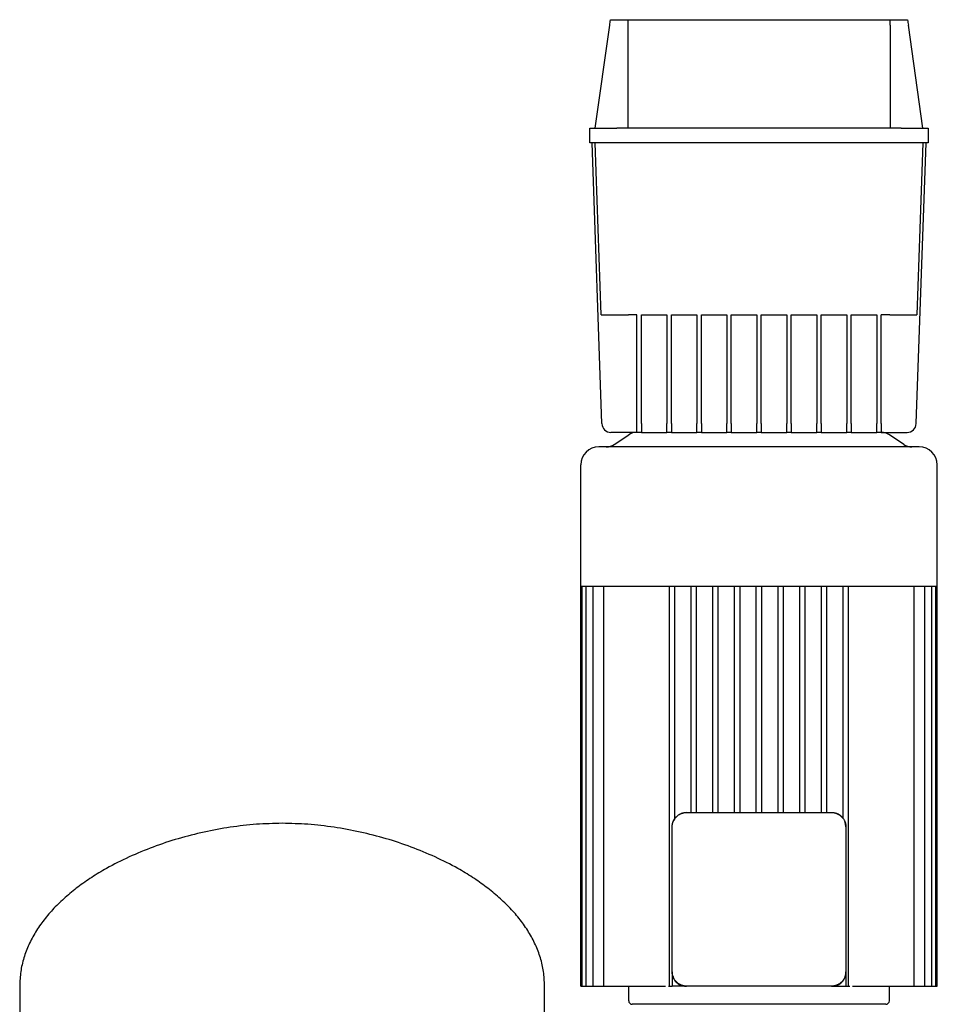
# Model space of a CAD drawing. Header units: millimetres. Extents: x 8 to 1272, y 14 to 1235.
# Tile 2 of 3: x 26 to 533, y 691 to 1235. Entities that reach past the tile are written whole.
import ezdxf

# ---------------------------------------------------------------- set-up
doc = ezdxf.new("R2010")
doc.units = ezdxf.units.MM

msp = doc.modelspace()

# ---------------------------------------------------------------- linework, layer by layer
at = {"color": 7, "linetype": 'Continuous', "lineweight": 25}
for p, q in [((343.56, 1174.61), (351.56, 1231.53)), ((352, 1234.61), (361.56, 1234.61)), ((361.56, 1234.61), (506.57, 1234.61)), ((361.56, 1231.53), (361.56, 1174.61)), ((506.56, 1231.53), (506.56, 1174.61)), ((506.57, 1234.61), (516.13, 1234.61)), ((524.56, 1174.61), (516.56, 1231.53)), ((340.56, 1166.61), (340.56, 1174.61)), ((340.56, 1174.61), (355.56, 1174.61)), ((512.56, 1174.61), (355.56, 1174.61)), ((512.56, 1174.61), (527.56, 1174.61)), ((527.56, 1174.61), (527.56, 1166.61)), ((355.56, 1166.61), (340.56, 1166.61)), ((347.23, 1011.43), (341.81, 1166.61)), ((346.88, 1071.61), (343.56, 1166.61)), ((512.56, 1166.61), (355.56, 1166.61)), ((527.56, 1166.61), (512.56, 1166.61)), ((520.9, 1011.43), (526.32, 1166.61)), ((524.56, 1166.61), (521.25, 1071.61)), ((366.56, 1071.61), (361.87, 1071.61)), ((366.56, 1011.43), (366.56, 1071.61)), ((369.06, 1071.61), (383.13, 1071.61)), ((369.06, 1011.43), (369.06, 1071.61)), ((383.13, 1071.61), (383.13, 1011.43)), ((385.63, 1071.61), (399.69, 1071.61)), ((385.63, 1011.43), (385.63, 1071.61)), ((399.69, 1071.61), (399.69, 1011.43)), ((402.19, 1071.61), (416.25, 1071.61)), ((402.19, 1011.43), (402.19, 1071.61)), ((416.25, 1071.61), (416.25, 1011.43)), ((418.75, 1071.61), (432.81, 1071.61)), ((418.75, 1011.43), (418.75, 1071.61)), ((432.81, 1071.61), (432.81, 1011.43)), ((435.31, 1071.61), (449.38, 1071.61)), ((435.31, 1011.43), (435.31, 1071.61)), ((449.38, 1071.61), (449.38, 1011.43)), ((451.88, 1071.61), (465.94, 1071.61)), ((451.88, 1011.43), (451.88, 1071.61)), ((465.94, 1071.61), (465.94, 1011.43)), ((468.44, 1071.61), (482.5, 1071.61)), ((468.44, 1011.43), (468.44, 1071.61)), ((482.5, 1071.61), (482.5, 1011.43)), ((485, 1071.61), (499.06, 1071.61)), ((485, 1011.43), (485, 1071.61)), ((499.06, 1071.61), (499.06, 1011.43)), ((506.26, 1071.61), (501.56, 1071.61)), ((501.56, 1011.43), (501.56, 1071.61)), ((366.56, 1006.61), (352.23, 1006.61)), ((366.56, 1006.61), (366.56, 1011.43)), ((369.06, 1006.61), (366.56, 1006.61)), ((369.06, 1011.43), (369.06, 1006.61)), ((369.06, 1006.61), (383.13, 1006.61)), ((383.13, 1006.61), (383.13, 1011.43)), ((385.63, 1006.61), (383.13, 1006.61)), ((385.63, 1011.43), (385.63, 1006.61)), ((385.63, 1006.61), (399.69, 1006.61)), ((399.69, 1006.61), (399.69, 1011.43)), ((402.19, 1006.61), (399.69, 1006.61)), ((402.19, 1011.43), (402.19, 1006.61)), ((402.19, 1006.61), (416.25, 1006.61)), ((416.25, 1006.61), (416.25, 1011.43)), ((418.75, 1006.61), (416.25, 1006.61)), ((418.75, 1011.43), (418.75, 1006.61)), ((418.75, 1006.61), (432.81, 1006.61)), ((432.81, 1006.61), (432.81, 1011.43)), ((435.31, 1006.61), (432.81, 1006.61)), ((435.31, 1011.43), (435.31, 1006.61)), ((435.31, 1006.61), (449.38, 1006.61)), ((449.38, 1006.61), (449.38, 1011.43)), ((451.88, 1006.61), (449.38, 1006.61)), ((451.88, 1011.43), (451.88, 1006.61)), ((451.88, 1006.61), (465.94, 1006.61)), ((465.94, 1006.61), (465.94, 1011.43)), ((468.44, 1006.61), (465.94, 1006.61)), ((468.44, 1011.43), (468.44, 1006.61)), ((468.44, 1006.61), (482.5, 1006.61)), ((482.5, 1006.61), (482.5, 1011.43)), ((485, 1006.61), (482.5, 1006.61)), ((485, 1011.43), (485, 1006.61)), ((485, 1006.61), (499.06, 1006.61)), ((499.06, 1006.61), (499.06, 1011.43)), ((501.56, 1006.61), (499.06, 1006.61)), ((501.56, 1011.43), (501.56, 1006.61)), ((501.56, 1006.61), (515.9, 1006.61)), ((354.08, 999.95), (362.05, 1005.26)), ((514.05, 999.95), (506.08, 1005.26)), ((522.56, 998.61), (345.56, 998.61)), ((335.56, 921.61), (335.56, 988.61)), ((532.56, 921.61), (532.56, 988.61)), ((335.56, 921.61), (336.32, 921.61)), ((335.56, 700.61), (335.56, 921.61)), ((336.31, 700.61), (336.32, 921.61)), ((336.32, 921.61), (338.63, 921.61)), ((338.58, 700.61), (338.63, 921.61)), ((338.63, 921.61), (342.6, 921.61)), ((342.49, 700.61), (342.49, 921.61)), ((342.6, 921.61), (348.47, 921.61)), ((348.27, 700.61), (348.27, 921.61)), ((348.47, 921.61), (385.32, 921.61)), ((384.56, 700.61), (384.56, 921.61)), ((385.32, 921.61), (397.51, 921.61)), ((387.56, 793.27), (387.56, 921.61)), ((396.56, 796.61), (396.56, 921.61)), ((397.51, 921.61), (409.69, 921.61)), ((399.56, 796.61), (399.56, 921.61)), ((408.56, 796.61), (408.56, 921.61)), ((409.69, 921.61), (421.88, 921.61)), ((411.56, 796.61), (411.56, 921.61)), ((420.56, 796.61), (420.56, 921.61)), ((421.88, 921.61), (434.06, 921.61)), ((423.56, 796.61), (423.56, 921.61)), ((432.56, 796.61), (432.56, 921.61)), ((434.06, 921.61), (446.25, 921.61)), ((435.56, 796.61), (435.56, 921.61)), ((444.56, 796.61), (444.56, 921.61)), ((446.25, 921.61), (458.44, 921.61)), ((447.56, 796.61), (447.56, 921.61)), ((456.56, 796.61), (456.56, 921.61)), ((458.44, 921.61), (470.62, 921.61)), ((459.56, 796.61), (459.56, 921.61)), ((468.56, 796.61), (468.56, 921.61)), ((470.62, 921.61), (482.81, 921.61)), ((471.56, 796.61), (471.56, 921.61)), ((480.56, 793.27), (480.56, 921.61)), ((482.81, 921.61), (519.66, 921.61)), ((483.56, 700.61), (483.56, 921.61)), ((519.66, 921.61), (525.53, 921.61)), ((519.86, 700.61), (519.86, 921.61)), ((525.53, 921.61), (529.5, 921.61)), ((525.64, 700.61), (525.64, 921.61)), ((529.55, 700.61), (529.5, 921.61)), ((529.5, 921.61), (531.81, 921.61)), ((531.82, 700.61), (531.81, 921.61)), ((531.81, 921.61), (532.56, 921.61)), ((532.56, 700.61), (532.56, 921.61)), ((394.06, 796.61), (474.06, 796.61)), ((386.06, 708.61), (386.06, 788.61)), ((482.06, 788.61), (482.06, 708.61)), ((386.06, 708.61), (386.06, 708.21)), ((386.06, 708.21), (386.14, 707.85)), ((386.06, 708.21), (386.06, 700.61)), ((482.06, 708.21), (482.06, 708.61)), ((482.06, 708.21), (482.06, 700.61)), ((25.56, 700.8), (25.56, 430.21)), ((315.56, 430.21), (315.56, 700.8)), ((335.56, 700.61), (336.31, 700.61)), ((336.31, 700.61), (337.81, 700.61)), ((337.81, 700.61), (338.58, 700.61)), ((338.58, 700.61), (340.08, 700.61)), ((340.08, 700.61), (342.49, 700.61)), ((342.49, 700.61), (343.99, 700.61)), ((343.99, 700.61), (348.27, 700.61)), ((348.27, 700.61), (349.77, 700.61)), ((349.77, 700.61), (380.93, 700.61)), ((362.06, 692.61), (362.06, 700.61)), ((380.93, 700.61), (382.36, 700.61)), ((383.96, 700.61), (384.56, 700.61)), ((384.56, 700.61), (386.06, 700.61)), ((393.67, 700.61), (386.06, 700.61)), ((393.67, 700.61), (394.06, 700.61)), ((474.06, 700.61), (394.06, 700.61)), ((474.06, 700.61), (474.46, 700.61)), ((474.46, 700.61), (474.82, 700.68)), ((474.46, 700.61), (482.06, 700.61)), ((482.06, 700.61), (483.56, 700.61)), ((483.56, 700.61), (484.17, 700.61)), ((485.77, 700.61), (487.2, 700.61)), ((487.2, 700.61), (518.36, 700.61)), ((506.06, 692.61), (506.06, 700.61)), ((518.36, 700.61), (519.86, 700.61)), ((519.86, 700.61), (524.14, 700.61)), ((524.14, 700.61), (525.64, 700.61)), ((525.64, 700.61), (528.05, 700.61)), ((528.05, 700.61), (529.55, 700.61)), ((529.55, 700.61), (530.32, 700.61)), ((530.32, 700.61), (531.82, 700.61)), ((531.82, 700.61), (532.56, 700.61)), ((504.06, 690.61), (364.06, 690.61))]:
    msp.add_line(p, q, dxfattribs=at)
at = {"color": 7, "linetype": 'Continuous', "lineweight": 25, "flags": 128}
for points in [[(394.06, 796.61), (392.5, 796.45), (391.08, 796.03)], [(482.06, 788.61), (481.91, 790.17), (481.49, 791.59)]]:
    msp.add_lwpolyline(points, dxfattribs=at)
at = {"color": 7, "linetype": 'Continuous', "lineweight": 25}
for centre, radius, start, end in [((352.23, 1011.61), 5, 182, 270), ((366.49, 998.61), 8, 89.4468, 123.6949), ((501.64, 998.61), 8, 56.3051, 90.5532), ((515.9, 1011.61), 5, 270, 358), ((345.56, 988.61), 10, 90, 180), ((349.64, 1006.61), 8, 270, 303.6901), ((518.49, 1006.61), 8, 236.3099, 270), ((522.56, 988.61), 10, 0, 90), ((474.06, 788.61), 8, 46.539, 68.0935), ((394.06, 788.61), 8, 136.539, 158.0935), ((364.06, 692.61), 2, 180, 270), ((504.06, 692.61), 2, 270, 0)]:
    msp.add_arc(centre, radius, start, end, dxfattribs=at)
for points in [[(351.56, 1231.53), (351.71, 1232.55), (351.85, 1233.58), (352, 1234.61)], [(361.56, 1234.61), (361.56, 1233.58), (361.56, 1232.55), (361.56, 1231.53)], [(506.56, 1231.53), (506.56, 1232.55), (506.57, 1233.58), (506.57, 1234.61)], [(516.13, 1234.61), (516.28, 1233.58), (516.42, 1232.55), (516.56, 1231.53)]]:
    msp.add_open_spline(points, degree=3, dxfattribs=at)
for points, knots in [([(346.88, 1071.61), (346.88, 1071.61), (346.96, 1071.61), (347.3, 1071.61), (347.57, 1071.61), (348.3, 1071.61), (348.76, 1071.61), (349.89, 1071.61), (350.54, 1071.61), (352, 1071.61), (352.81, 1071.61), (354.52, 1071.61), (355.43, 1071.61), (357.28, 1071.61), (358.22, 1071.61), (360.07, 1071.61), (360.99, 1071.61), (361.87, 1071.61)], [0, 0, 0, 0, 0.125, 0.125, 0.25, 0.25, 0.375, 0.375, 0.5, 0.5, 0.625, 0.625, 0.75, 0.75, 0.875, 0.875, 1, 1, 1, 1]), ([(506.26, 1071.61), (507.14, 1071.61), (508.06, 1071.61), (509.91, 1071.61), (510.85, 1071.61), (512.7, 1071.61), (513.6, 1071.61), (515.32, 1071.61), (516.13, 1071.61), (517.59, 1071.61), (518.24, 1071.61), (519.36, 1071.61), (519.83, 1071.61), (520.56, 1071.61), (520.83, 1071.61), (521.17, 1071.61), (521.25, 1071.61), (521.25, 1071.61)], [0, 0, 0, 0, 0.125, 0.125, 0.25, 0.25, 0.375, 0.375, 0.5, 0.5, 0.625, 0.625, 0.75, 0.75, 0.875, 0.875, 1, 1, 1, 1]), ([(386.64, 791.59), (386.68, 791.67), (386.75, 791.84), (386.86, 792.08), (386.98, 792.32), (387.11, 792.56), (387.25, 792.79), (387.39, 793.02), (387.54, 793.24), (387.7, 793.45), (387.86, 793.66), (388.03, 793.86), (388.21, 794.06), (388.45, 794.31), (388.78, 794.62), (389.19, 794.96), (389.63, 795.27), (390.1, 795.56), (390.58, 795.81), (390.91, 795.96), (391.08, 796.03)], [0, 0, 0, 0, 0.042358, 0.084511, 0.126469, 0.168241, 0.209835, 0.251263, 0.292532, 0.333654, 0.374637, 0.415492, 0.456228, 0.496856, 0.579183, 0.662013, 0.745429, 0.829513, 0.914344, 1, 1, 1, 1]), ([(391.08, 796.03), (391.17, 796.06), (391.34, 796.13), (391.61, 796.22), (391.87, 796.3), (392.14, 796.37), (392.42, 796.44), (392.69, 796.49), (392.96, 796.53), (393.24, 796.56), (393.51, 796.59), (393.79, 796.6), (393.97, 796.6), (394.06, 796.61)], [0, 0, 0, 0, 0.0928635, 0.1852612, 0.2772174, 0.3687568, 0.4599044, 0.5506855, 0.6411257, 0.7312509, 0.8210874, 0.9106615, 1, 1, 1, 1]), ([(474.06, 796.61), (474.16, 796.6), (474.34, 796.6), (474.61, 796.59), (474.89, 796.56), (475.16, 796.53), (475.44, 796.49), (475.71, 796.44), (475.98, 796.37), (476.25, 796.3), (476.52, 796.22), (476.79, 796.13), (476.96, 796.06), (477.05, 796.03)], [0, 0, 0, 0, 0.089329, 0.178896, 0.268727, 0.358849, 0.449287, 0.540068, 0.631218, 0.722761, 0.814723, 0.907127, 1, 1, 1, 1]), ([(477.05, 796.03), (477.13, 795.99), (477.3, 795.92), (477.54, 795.81), (477.78, 795.69), (478.02, 795.56), (478.25, 795.42), (478.48, 795.28), (478.7, 795.13), (478.91, 794.97), (479.12, 794.81), (479.32, 794.64), (479.52, 794.46), (479.77, 794.22), (480.08, 793.89), (480.42, 793.48), (480.73, 793.04), (481.02, 792.57), (481.27, 792.09), (481.42, 791.76), (481.49, 791.59)], [0, 0, 0, 0, 0.042358, 0.084511, 0.126469, 0.168241, 0.209835, 0.251263, 0.292532, 0.333654, 0.374637, 0.415492, 0.456228, 0.496856, 0.579183, 0.662013, 0.745429, 0.829513, 0.914344, 1, 1, 1, 1]), ([(170.56, 790.61), (165.82, 790.49), (156.23, 790.27), (141.82, 788.56), (127.4, 785.92), (113.16, 782.27), (99.3, 777.69), (86.03, 772.21), (74.73, 766.49), (65.35, 760.83), (57.74, 755.52), (50.76, 749.84), (44.47, 743.8), (38.95, 737.41), (34.26, 730.69), (30.48, 723.65), (27.7, 716.3), (25.9, 708.65), (25.68, 703.43), (25.56, 700.8)], [0, 0, 0, 0, 0.076609, 0.154857, 0.234025, 0.313364, 0.392122, 0.469576, 0.545055, 0.596413, 0.646366, 0.694802, 0.741676, 0.787017, 0.830956, 0.873749, 0.915793, 0.957642, 1, 1, 1, 1]), ([(315.56, 700.8), (315.45, 703.43), (315.23, 708.65), (313.43, 716.3), (310.65, 723.65), (306.87, 730.69), (302.18, 737.41), (296.66, 743.8), (290.37, 749.84), (283.38, 755.52), (275.78, 760.83), (266.4, 766.49), (255.1, 772.21), (241.83, 777.69), (227.97, 782.27), (213.73, 785.92), (199.31, 788.56), (184.9, 790.27), (175.31, 790.49), (170.56, 790.61)], [0, 0, 0, 0, 0.042358, 0.084207, 0.126251, 0.169044, 0.212983, 0.258324, 0.305198, 0.353634, 0.403587, 0.454945, 0.530424, 0.607878, 0.686636, 0.765975, 0.845143, 0.923391, 1, 1, 1, 1]), ([(386.06, 788.61), (386.07, 788.7), (386.07, 788.88), (386.08, 789.16), (386.11, 789.43), (386.14, 789.71), (386.18, 789.98), (386.23, 790.25), (386.3, 790.52), (386.37, 790.79), (386.45, 791.06), (386.54, 791.33), (386.61, 791.5), (386.64, 791.59)], [0, 0, 0, 0, 0.0893294, 0.1788962, 0.2687272, 0.3588488, 0.4492873, 0.5400684, 0.6312178, 0.7227609, 0.8147225, 0.9071275, 1, 1, 1, 1]), ([(481.49, 791.59), (481.52, 791.5), (481.59, 791.33), (481.68, 791.06), (481.76, 790.79), (481.83, 790.52), (481.89, 790.25), (481.95, 789.98), (481.99, 789.71), (482.02, 789.43), (482.05, 789.16), (482.06, 788.88), (482.06, 788.7), (482.06, 788.61)], [0, 0, 0, 0, 0.092863, 0.185261, 0.277217, 0.368757, 0.459904, 0.550685, 0.641126, 0.731251, 0.821087, 0.910662, 1, 1, 1, 1]), ([(386.64, 705.62), (386.61, 705.71), (386.54, 705.88), (386.45, 706.15), (386.37, 706.42), (386.3, 706.69), (386.23, 706.96), (386.18, 707.23), (386.14, 707.5), (386.11, 707.78), (386.08, 708.05), (386.07, 708.33), (386.07, 708.51), (386.06, 708.61)], [0, 0, 0, 0, 0.0928635, 0.1852612, 0.2772174, 0.3687568, 0.4599044, 0.5506855, 0.6411257, 0.7312509, 0.8210874, 0.9106615, 1, 1, 1, 1]), ([(476.41, 701), (476.75, 701.05), (478.04, 701.25), (479.94, 702.7), (481.34, 704.71), (481.97, 706.64), (482.03, 707.68), (482.06, 708.21)], [0, 0, 0, 0, 0.104042, 0.391788, 0.686399, 0.839297, 1, 1, 1, 1]), ([(482.06, 708.61), (482.06, 708.51), (482.06, 708.33), (482.05, 708.05), (482.02, 707.78), (481.99, 707.5), (481.95, 707.23), (481.89, 706.96), (481.83, 706.69), (481.76, 706.42), (481.68, 706.15), (481.59, 705.88), (481.52, 705.71), (481.49, 705.62)], [0, 0, 0, 0, 0.089329, 0.178896, 0.268727, 0.358849, 0.449287, 0.540068, 0.631218, 0.722761, 0.814723, 0.907127, 1, 1, 1, 1]), ([(386.45, 706.26), (386.51, 705.92), (386.7, 704.63), (388.16, 702.73), (390.17, 701.33), (392.1, 700.7), (393.14, 700.64), (393.67, 700.61)], [0, 0, 0, 0, 0.104042, 0.391788, 0.686399, 0.839297, 1, 1, 1, 1]), ([(391.08, 701.18), (391, 701.22), (390.83, 701.29), (390.59, 701.4), (390.34, 701.52), (390.11, 701.65), (389.88, 701.79), (389.65, 701.93), (389.43, 702.08), (389.22, 702.24), (389.01, 702.4), (388.81, 702.57), (388.61, 702.75), (388.36, 703), (388.05, 703.32), (387.71, 703.73), (387.4, 704.17), (387.11, 704.64), (386.86, 705.12), (386.71, 705.45), (386.64, 705.62)], [0, 0, 0, 0, 0.042358, 0.084511, 0.126469, 0.168241, 0.209835, 0.251263, 0.292532, 0.333654, 0.374637, 0.415492, 0.456228, 0.496856, 0.579183, 0.662013, 0.745429, 0.829513, 0.914344, 1, 1, 1, 1]), ([(481.49, 705.62), (481.45, 705.54), (481.38, 705.37), (481.27, 705.13), (481.15, 704.89), (481.02, 704.65), (480.88, 704.42), (480.74, 704.19), (480.59, 703.97), (480.43, 703.76), (480.27, 703.55), (480.1, 703.35), (479.92, 703.15), (479.67, 702.9), (479.35, 702.59), (478.93, 702.25), (478.5, 701.94), (478.03, 701.65), (477.55, 701.4), (477.22, 701.25), (477.05, 701.18)], [0, 0, 0, 0, 0.042358, 0.084511, 0.126469, 0.168241, 0.209835, 0.251263, 0.292532, 0.333654, 0.374637, 0.415492, 0.456228, 0.496856, 0.579183, 0.662013, 0.745429, 0.829513, 0.914344, 1, 1, 1, 1]), ([(394.06, 700.61), (393.97, 700.61), (393.79, 700.61), (393.51, 700.62), (393.24, 700.65), (392.96, 700.68), (392.69, 700.72), (392.42, 700.78), (392.14, 700.84), (391.87, 700.91), (391.61, 700.99), (391.34, 701.08), (391.17, 701.15), (391.08, 701.18)], [0, 0, 0, 0, 0.089329, 0.178896, 0.268727, 0.358849, 0.449287, 0.540068, 0.631218, 0.722761, 0.814723, 0.907127, 1, 1, 1, 1]), ([(477.05, 701.18), (476.96, 701.15), (476.79, 701.08), (476.52, 700.99), (476.25, 700.91), (475.98, 700.84), (475.71, 700.78), (475.44, 700.72), (475.16, 700.68), (474.89, 700.65), (474.61, 700.62), (474.34, 700.61), (474.16, 700.61), (474.06, 700.61)], [0, 0, 0, 0, 0.0928635, 0.1852612, 0.2772174, 0.3687568, 0.4599044, 0.5506855, 0.6411257, 0.7312509, 0.8210874, 0.9106615, 1, 1, 1, 1])]:
    msp.add_open_spline(points, degree=3, knots=knots, dxfattribs=at)

doc.saveas('drawing.dxf')
